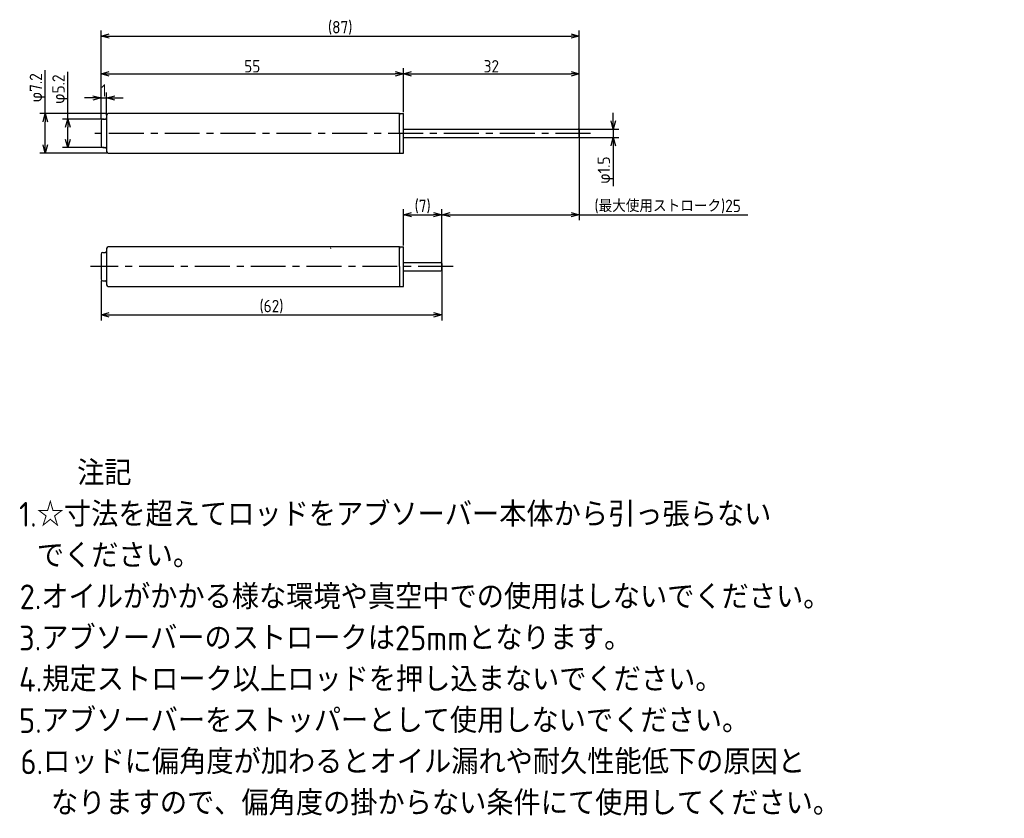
# Model space of a CAD drawing. Extents: x 85 to 264, y 75 to 221.
import ezdxf

# ---------------------------------------------------------------- set-up
doc = ezdxf.new("R2010")
doc.units = 0
doc.header["$LTSCALE"] = 0.2
doc.header["$MEASUREMENT"] = 0
doc.linetypes.add('CENTER', pattern=[50.8, 31.75, -6.35, 6.35, -6.35])
doc.linetypes.add('PHANTOM', pattern=[63.5, 31.75, -6.35, 6.35, -6.35, 6.35, -6.35])
doc.layers.get('0').update_dxf_attribs({"linetype": 'CONTINUOUS'})
doc.layers.get('DEFPOINTS').update_dxf_attribs({"linetype": 'CONTINUOUS'})
for name, color, linetype in [('18-0-CON', 3, 'CONTINUOUS'), ('18-2-CEN', 1, 'CENTER'), ('18-3-PHA', 6, 'PHANTOM'), ('35-0-CON', 7, 'CONTINUOUS')]:
    doc.layers.add(name, color=color, linetype=linetype)
doc.styles.add('DIMENSION', font='isocp.shx', dxfattribs={"bigfont": 'bigfont.shx'})
doc.styles.get("Standard").update_dxf_attribs({"font": 'isocp.shx', "bigfont": 'bigfont.shx'})
doc.dimstyles.new('外形図_部品図', dxfattribs={"dimscale": 0, "dimtxt": 4.5, "dimasz": 3, "dimexe": 2, "dimexo": 0.5, "dimgap": 0.5, "dimtad": 1, "dimdsep": 46, "dimtxsty": 'STANDARD', "dimcen": 2.5, "dimclrd": 161, "dimclre": 161, "dimclrt": 161, "dimadec": 0, "dimazin": 0, "dimtm": 1e-09, "dimtfac": 0.6, "dimtmove": 2, "dimatfit": 3, "dimfxl": 1, "dimtolj": 1, "dimarcsym": 0})

# ---------------------------------------------------------------- blocks, each defined once
blk = doc.blocks.new('_OPEN30')
at = {"color": 0, "linetype": 'ByBlock'}
for p, q in [((-1, 0.27), (0, 0)), ((0, 0), (-1, -0.27)), ((0, 0), (-1, 0))]:
    blk.add_line(p, q, dxfattribs=at)
blk = doc.blocks.new('*D46')
at = {"layer": '18-0-CON', "color": 161, "lineweight": -2}
for p, q in [((100, 202.55), (100, 211.83)), ((155, 203.85), (155, 211.83)), ((101.5, 210.83), (153.5, 210.83))]:
    blk.add_line(p, q, dxfattribs=at)
at = {"layer": 'DEFPOINTS', "color": 0}
for p in [(155, 210.83), (155, 203.6), (100, 202.3)]:
    blk.add_point(p, dxfattribs=at)
at = {"layer": '18-0-CON', "color": 161, "lineweight": -2, "xscale": 1.499999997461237, "yscale": 1.499999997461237, "zscale": 1.499999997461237, "rotation": 180}
blk.add_blockref('_OPEN30', (100, 210.83), dxfattribs=at)
at = {"layer": '18-0-CON', "color": 161, "lineweight": -2, "xscale": 1.499999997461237, "yscale": 1.499999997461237, "zscale": 1.499999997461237}
blk.add_blockref('_OPEN30', (155, 210.83), dxfattribs=at)
at = {"layer": '18-0-CON', "color": 161, "insert": (127.5, 212.2), "char_height": 2.25, "attachment_point": 5, "style": 'DIMENSION'}
blk.add_mtext('\\A1;55', dxfattribs=at)
blk = doc.blocks.new('*D45')
at = {"layer": '18-0-CON', "color": 161, "lineweight": -2}
for p, q in [((155, 203.85), (155, 211.83)), ((187, 200.8), (187, 211.83)), ((156.5, 210.83), (185.5, 210.83))]:
    blk.add_line(p, q, dxfattribs=at)
at = {"layer": 'DEFPOINTS', "color": 0}
for p in [(187, 210.83), (155, 203.6), (187, 200.55)]:
    blk.add_point(p, dxfattribs=at)
at = {"layer": '18-0-CON', "color": 161, "lineweight": -2, "xscale": 1.499999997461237, "yscale": 1.499999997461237, "zscale": 1.499999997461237, "rotation": 180}
blk.add_blockref('_OPEN30', (155, 210.83), dxfattribs=at)
at = {"layer": '18-0-CON', "color": 161, "lineweight": -2, "xscale": 1.499999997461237, "yscale": 1.499999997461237, "zscale": 1.499999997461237}
blk.add_blockref('_OPEN30', (187, 210.83), dxfattribs=at)
at = {"layer": '18-0-CON', "color": 161, "insert": (171, 212.2), "char_height": 2.25, "attachment_point": 5, "style": 'DIMENSION'}
blk.add_mtext('\\A1;32', dxfattribs=at)
blk = doc.blocks.new('*D44')
at = {"layer": '18-0-CON', "color": 161, "lineweight": -2}
for p, q in [((100, 202.55), (100, 218.7)), ((187, 200.8), (187, 218.7)), ((101.5, 217.7), (185.5, 217.7))]:
    blk.add_line(p, q, dxfattribs=at)
at = {"layer": 'DEFPOINTS', "color": 0}
for p in [(187, 217.7), (100, 202.3), (187, 200.55)]:
    blk.add_point(p, dxfattribs=at)
at = {"layer": '18-0-CON', "color": 161, "lineweight": -2, "xscale": 1.499999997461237, "yscale": 1.499999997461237, "zscale": 1.499999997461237, "rotation": 180}
blk.add_blockref('_OPEN30', (100, 217.7), dxfattribs=at)
at = {"layer": '18-0-CON', "color": 161, "lineweight": -2, "xscale": 1.499999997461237, "yscale": 1.499999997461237, "zscale": 1.499999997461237}
blk.add_blockref('_OPEN30', (187, 217.7), dxfattribs=at)
at = {"layer": '18-0-CON', "color": 161, "insert": (143.5, 219.19), "char_height": 2.25, "attachment_point": 5, "style": 'DIMENSION'}
blk.add_mtext('\\A1;(87)', dxfattribs=at)
blk = doc.blocks.new('*D43')
at = {"layer": '18-0-CON', "color": 161, "lineweight": -2}
for p, q in [((93.96, 202.6), (93.96, 211.21)), ((100.55, 202.6), (92.96, 202.6)), ((93.96, 198.9), (93.96, 201.1)), ((100.55, 197.4), (92.96, 197.4))]:
    blk.add_line(p, q, dxfattribs=at)
at = {"layer": 'DEFPOINTS', "color": 0}
for p in [(100.8, 202.6), (93.96, 197.4), (100.8, 197.4)]:
    blk.add_point(p, dxfattribs=at)
at = {"layer": '18-0-CON', "color": 161, "lineweight": -2, "xscale": 1.499999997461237, "yscale": 1.499999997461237, "zscale": 1.499999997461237}
for p, rotation in [((93.96, 202.6), 90), ((93.96, 197.4), 270)]:
    blk.add_blockref('_OPEN30', p, dxfattribs=dict(at, rotation=rotation))
at = {"layer": '18-0-CON', "color": 161, "insert": (92.59, 208.03), "char_height": 2.25, "attachment_point": 5, "rotation": 90, "style": 'DIMENSION'}
blk.add_mtext('\\A1;φ5.2', dxfattribs=at)
blk = doc.blocks.new('*D47')
at = {"layer": '18-0-CON', "color": 161, "lineweight": -2}
for p, q in [((89.85, 203.6), (89.85, 211.47)), ((101.05, 203.6), (88.85, 203.6)), ((89.85, 197.9), (89.85, 202.1)), ((101.05, 196.4), (88.85, 196.4))]:
    blk.add_line(p, q, dxfattribs=at)
at = {"layer": 'DEFPOINTS', "color": 0}
for p in [(101.3, 203.6), (89.85, 196.4), (101.3, 196.4)]:
    blk.add_point(p, dxfattribs=at)
at = {"layer": '18-0-CON', "color": 161, "lineweight": -2, "xscale": 1.499999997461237, "yscale": 1.499999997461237, "zscale": 1.499999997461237}
for p, rotation in [((89.85, 203.6), 90), ((89.85, 196.4), 270)]:
    blk.add_blockref('_OPEN30', p, dxfattribs=dict(at, rotation=rotation))
at = {"layer": '18-0-CON', "color": 161, "insert": (88.47, 208.29), "char_height": 2.25, "attachment_point": 5, "rotation": 90, "style": 'DIMENSION'}
blk.add_mtext('\\A2;φ7.2', dxfattribs=at)
blk = doc.blocks.new('*U33')
at = {"layer": '18-0-CON'}
for s, p in [('\u3000\u3000注記', (16.4, 138.12)), ('1.☆寸法を超えてロッドをアブソーバー本体から引っ張らない', (15.73, 130.62)), (' でください。', (16.4, 123.12)), ('2.オイルがかかる様な環境や真空中での使用はしないでください。', (15.84, 115.62)), ('3.アブソーバーのストロークは25mmとなります。', (15.73, 108.12)), ('4.規定ストローク以上ロッドを押し込まないでください。', (15.73, 100.62)), ('5.アブソーバーをストッパーとして使用しないでください。', (15.73, 93.12)), ('6.ロッドに偏角度が加わるとオイル漏れや耐久性能低下の原因と', (15.99, 85.62)), ('  なりますので、偏角度の掛からない条件にて使用してください。', (16.4, 78.12))]:
    blk.add_text(s, height=4.5, dxfattribs=at).set_placement(p)
blk = doc.blocks.new('*D42')
at = {"layer": '18-0-CON', "color": 161, "lineweight": -2}
for p, q in [((98.5, 206.43), (97, 206.43)), ((100, 202.55), (100, 207.43)), ((100, 206.43), (101, 206.43)), ((101, 203.3), (101, 207.43)), ((102.5, 206.43), (104, 206.43))]:
    blk.add_line(p, q, dxfattribs=at)
at = {"layer": 'DEFPOINTS', "color": 0}
for p in [(101, 206.43), (101, 203.05), (100, 202.3)]:
    blk.add_point(p, dxfattribs=at)
at = {"layer": '18-0-CON', "color": 161, "lineweight": -2, "xscale": 1.499999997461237, "yscale": 1.499999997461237, "zscale": 1.499999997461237}
blk.add_blockref('_OPEN30', (100, 206.43), dxfattribs=at)
at = {"layer": '18-0-CON', "color": 161, "lineweight": -2, "xscale": 1.499999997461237, "yscale": 1.499999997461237, "zscale": 1.499999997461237, "rotation": 180}
blk.add_blockref('_OPEN30', (101, 206.43), dxfattribs=at)
at = {"layer": '18-0-CON', "color": 161, "insert": (100.5, 207.81), "char_height": 2.25, "attachment_point": 5, "style": 'DIMENSION'}
blk.add_mtext('\\A1;1', dxfattribs=at)
blk = doc.blocks.new('*D49')
at = {"layer": '18-0-CON', "color": 161, "lineweight": -2}
for p, q in [((187, 199.75), (187, 184.21)), ((162, 176.01), (162, 186.21)), ((163.5, 185.21), (185.5, 185.21)), ((187, 185.21), (217.67, 185.21))]:
    blk.add_line(p, q, dxfattribs=at)
at = {"layer": 'DEFPOINTS', "color": 0}
for p in [(187, 200), (187, 185.21), (162, 175.76)]:
    blk.add_point(p, dxfattribs=at)
at = {"layer": '18-0-CON', "color": 161, "lineweight": -2, "xscale": 1.499999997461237, "yscale": 1.499999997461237, "zscale": 1.499999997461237, "rotation": 180}
blk.add_blockref('_OPEN30', (162, 185.21), dxfattribs=at)
at = {"layer": '18-0-CON', "color": 161, "lineweight": -2, "xscale": 1.499999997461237, "yscale": 1.499999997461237, "zscale": 1.499999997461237}
blk.add_blockref('_OPEN30', (187, 185.21), dxfattribs=at)
at = {"layer": '18-0-CON', "color": 161, "insert": (203.08, 186.7), "char_height": 2.25, "attachment_point": 5, "style": 'DIMENSION'}
blk.add_mtext('\\A1;(最大使用ストローク)25', dxfattribs=at)
blk = doc.blocks.new('*D48')
at = {"layer": '18-0-CON', "color": 161, "lineweight": -2}
for p, q in [((155, 179.61), (155, 186.21)), ((156.5, 185.21), (160.5, 185.21)), ((162, 176.01), (162, 186.21))]:
    blk.add_line(p, q, dxfattribs=at)
at = {"layer": 'DEFPOINTS', "color": 0}
for p in [(162, 185.21), (155, 179.36), (162, 175.76)]:
    blk.add_point(p, dxfattribs=at)
at = {"layer": '18-0-CON', "color": 161, "lineweight": -2, "xscale": 1.499999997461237, "yscale": 1.499999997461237, "zscale": 1.499999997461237, "rotation": 180}
blk.add_blockref('_OPEN30', (155, 185.21), dxfattribs=at)
at = {"layer": '18-0-CON', "color": 161, "lineweight": -2, "xscale": 1.499999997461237, "yscale": 1.499999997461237, "zscale": 1.499999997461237}
blk.add_blockref('_OPEN30', (162, 185.21), dxfattribs=at)
at = {"layer": '18-0-CON', "color": 161, "insert": (158.5, 186.7), "char_height": 2.25, "attachment_point": 5, "style": 'DIMENSION'}
blk.add_mtext('\\A1;(7)', dxfattribs=at)
blk = doc.blocks.new('*D50')
at = {"layer": '18-0-CON', "color": 161, "lineweight": -2}
for p, q in [((162, 175.51), (162, 165.99)), ((100, 173.21), (100, 165.99)), ((101.5, 166.99), (160.5, 166.99))]:
    blk.add_line(p, q, dxfattribs=at)
at = {"layer": 'DEFPOINTS', "color": 0}
for p in [(162, 175.76), (100, 173.46), (162, 166.99)]:
    blk.add_point(p, dxfattribs=at)
at = {"layer": '18-0-CON', "color": 161, "lineweight": -2, "xscale": 1.499999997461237, "yscale": 1.499999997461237, "zscale": 1.499999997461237, "rotation": 180}
blk.add_blockref('_OPEN30', (100, 166.99), dxfattribs=at)
at = {"layer": '18-0-CON', "color": 161, "lineweight": -2, "xscale": 1.499999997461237, "yscale": 1.499999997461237, "zscale": 1.499999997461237}
blk.add_blockref('_OPEN30', (162, 166.99), dxfattribs=at)
at = {"layer": '18-0-CON', "color": 161, "insert": (131, 168.48), "char_height": 2.25, "attachment_point": 5, "style": 'DIMENSION'}
blk.add_mtext('\\A1;(62)', dxfattribs=at)
blk = doc.blocks.new('*D41')
at = {"layer": '18-0-CON', "color": 161, "lineweight": -2}
for p, q in [((193.18, 202.25), (193.18, 203.75)), ((187.05, 200.75), (194.18, 200.75)), ((193.18, 200.75), (193.18, 199.25)), ((187.05, 199.25), (194.18, 199.25)), ((193.18, 197.75), (193.18, 190.37))]:
    blk.add_line(p, q, dxfattribs=at)
at = {"layer": 'DEFPOINTS', "color": 0}
for p in [(186.8, 200.75), (186.8, 199.25), (193.18, 199.25)]:
    blk.add_point(p, dxfattribs=at)
at = {"layer": '18-0-CON', "color": 161, "lineweight": -2, "xscale": 1.499999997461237, "yscale": 1.499999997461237, "zscale": 1.499999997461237}
for p, rotation in [((193.18, 200.75), 270), ((193.18, 199.25), 90)]:
    blk.add_blockref('_OPEN30', p, dxfattribs=dict(at, rotation=rotation))
at = {"layer": '18-0-CON', "color": 161, "insert": (191.8, 193.31), "char_height": 2.25, "attachment_point": 5, "rotation": 90, "style": 'DIMENSION'}
blk.add_mtext('\\A1;φ1.5', dxfattribs=at)

msp = doc.modelspace()

# ---------------------------------------------------------------- linework, layer by layer
at = {"layer": '18-2-CEN'}
for p, q in [((189.0484, 200), (98.0016, 200)), ((164.0484, 175.75896), (98.05, 175.75896))]:
    msp.add_line(p, q, dxfattribs=at)
at = {"layer": '18-3-PHA'}
msp.add_arc((141.8, 179.05788), 0.05, 66, 140, dxfattribs=at)
at = {"layer": '35-0-CON'}
for p, q in [((100.3, 202.6), (100.8, 202.6)), ((101, 203.3), (101, 202.8)), ((101, 202.8), (101, 196.7)), ((154.3, 203.6), (101.3, 203.6)), ((154.3, 203.6), (154.3, 203.3)), ((154.3, 200), (154.3, 203.6)), ((154.3, 203.6), (155, 203.6)), ((155, 200), (155, 203.6)), ((100, 202.3), (100, 197.7)), ((155, 200.75), (186.8, 200.75)), ((154.3, 200), (154.3, 196.4)), ((155, 196.4), (155, 200)), ((155, 199.25), (186.8, 199.25)), ((187, 200.55), (187, 199.45)), ((187, 199.45), (187, 200.55)), ((187, 200.55), (187, 199.45)), ((187, 199.45), (187, 200.55)), ((187, 200.55), (187, 199.45)), ((100.3, 197.4), (100.8, 197.4)), ((101, 197.2), (101, 197.2)), ((101.3, 196.4), (154.3, 196.4)), ((154.3, 196.7), (154.3, 196.4)), ((154.3, 196.4), (155, 196.4)), ((154.3, 179.35896), (101.3, 179.35896)), ((154.3, 179.35896), (154.3, 179.05896)), ((154.3, 175.75896), (154.3, 179.35896)), ((154.3, 179.35896), (155, 179.35896)), ((155, 175.75896), (155, 179.35896)), ((100, 178.05896), (100, 173.45896)), ((100.3, 178.35896), (100.8, 178.35896)), ((101, 179.05896), (101, 178.55896)), ((101, 178.55896), (101, 172.95896)), ((154.3, 175.75896), (154.3, 172.15896)), ((155, 176.50896), (161.8, 176.50896)), ((155, 172.15896), (155, 175.75896)), ((162, 176.30896), (162, 175.20896)), ((162, 175.20896), (162, 176.30896)), ((162, 176.30896), (162, 175.20896)), ((162, 175.20896), (162, 176.30896)), ((162, 176.30896), (162, 175.20896)), ((155, 175.00896), (161.8, 175.00896)), ((100.3, 173.15896), (100.8, 173.15896)), ((101, 172.95896), (101, 172.45896)), ((101.3, 172.15896), (154.3, 172.15896)), ((154.3, 172.45896), (154.3, 172.15896)), ((154.3, 172.15896), (155, 172.15896))]:
    msp.add_line(p, q, dxfattribs=at)
for centre, radius, start, end in [((100.3, 202.3), 0.3, 90, 180), ((100.8, 202.8), 0.2, 270, 0), ((101.3, 203.3), 0.3, 90, 180), ((186.8, 200.55), 0.2, 0, 90), ((186.8, 200.55), 0.2, 0, 90), ((186.8, 200.55), 0.2, 0, 90), ((186.8, 200.55), 0.2, 0, 90), ((186.8, 200.55), 0.2, 0, 90), ((186.8, 199.45), 0.2, 270, 0), ((186.8, 199.45), 0.2, 270, 0), ((186.8, 199.45), 0.2, 270, 0), ((186.8, 199.45), 0.2, 270, 0), ((186.8, 199.45), 0.2, 270, 0), ((100.3, 197.7), 0.3, 180, 270), ((100.8, 197.2), 0.2, 0, 90), ((101.3, 196.7), 0.3, 180, 270), ((101.3, 179.05896), 0.3, 90, 180), ((100.3, 178.05896), 0.3, 90, 180), ((100.8, 178.55896), 0.2, 270, 0), ((161.8, 176.30896), 0.2, 0, 90), ((161.8, 176.30896), 0.2, 0, 90), ((161.8, 176.30896), 0.2, 0, 90), ((161.8, 176.30896), 0.2, 0, 90), ((161.8, 176.30896), 0.2, 0, 90), ((161.8, 175.20896), 0.2, 270, 0), ((161.8, 175.20896), 0.2, 270, 0), ((161.8, 175.20896), 0.2, 270, 0), ((161.8, 175.20896), 0.2, 270, 0), ((161.8, 175.20896), 0.2, 270, 0), ((100.3, 173.45896), 0.3, 180, 270), ((100.8, 172.95896), 0.2, 0, 90), ((101.3, 172.45896), 0.3, 180, 270)]:
    msp.add_arc(centre, radius, start, end, dxfattribs=at)

# ---------------------------------------------------------------- block references
at = {"layer": '18-0-CON'}
msp.add_blockref('*U33', (69.34395, -2.14257), dxfattribs=at)

# ---------------------------------------------------------------- dimensions: what is measured, and where the dimension line sits
for base, p1, p2, override, picture, middle in [((187, 217.70023), (100, 202.3), (187, 200.55), {"dimscale": 0.5, "dimpost": '(<>)', "dimtxsty": 'DIMENSION', "dimblk1": 'OPEN30', "dimblk2": 'OPEN30', "dimsah": 1}, '*D44', (143.5, 219.18773)), ((155, 210.82811), (100, 202.3), (155, 203.6), {"dimscale": 0.5, "dimtxsty": 'DIMENSION', "dimblk1": 'OPEN30', "dimblk2": 'OPEN30', "dimsah": 1}, '*D46', (127.5, 212.20311)), ((187, 210.82811), (155, 203.6), (187, 200.55), {"dimscale": 0.5, "dimpost": '<>', "dimtxsty": 'DIMENSION', "dimblk1": 'OPEN30', "dimblk2": 'OPEN30', "dimsah": 1}, '*D45', (171, 212.20333)), ((101, 206.43203), (100, 202.3), (101, 203.05), {"dimscale": 0.5, "dimdec": 4, "dimtxsty": 'DIMENSION', "dimblk": 'OPEN30', "dimtdec": 4, "dimtmove": 0, "dimtzin": 0}, '*D42', (100.5, 207.80703)), ((187, 185.21191), (162, 175.75896), (187, 200), {"dimscale": 0.5, "dimdec": 4, "dimpost": '(最大使用ストローク)<>', "dimtxsty": 'DIMENSION', "dimblk": 'OPEN30', "dimtdec": 4, "dimtmove": 0, "dimtzin": 0}, '*D49', (203.08366, 186.69941)), ((162, 185.21191), (155, 179.35896), (162, 175.75896), {"dimscale": 0.5, "dimdec": 4, "dimpost": '(<>)', "dimtxsty": 'DIMENSION', "dimblk": 'OPEN30', "dimtdec": 4, "dimtmove": 0, "dimtzin": 0}, '*D48', (158.5, 186.69941)), ((162, 166.98963), (100, 173.45896), (162, 175.75896), {"dimscale": 0.5, "dimdec": 4, "dimpost": '(<>)', "dimtxsty": 'DIMENSION', "dimblk": 'OPEN30', "dimtdec": 4, "dimtmove": 0, "dimtzin": 0}, '*D50', (131, 168.47713))]:
    dim = msp.add_linear_dim(base=base, p1=p1, p2=p2, dimstyle='外形図_部品図', override=override, dxfattribs=at)
    dim.commit()
    dim.dimension.update_dxf_attribs({"geometry": picture, "text_midpoint": middle})
dim = msp.add_linear_dim(base=(89.84504, 196.4), p1=(101.3, 203.6), p2=(101.3, 196.4), angle=90, dimstyle='外形図_部品図', override={"dimscale": 0.5, "dimpost": 'φ<>', "dimtxsty": 'DIMENSION', "dimblk1": 'OPEN30', "dimblk2": 'OPEN30', "dimsah": 1, "dimtp": 0.1, "dimtm": 0.3, "dimtmove": 0, "dimtolj": 2}, dxfattribs=at)
dim.commit()
dim.dimension.update_dxf_attribs({"geometry": '*D47', "text_midpoint": (89.84504, 208.28632), "dimtype": 160})
dim = msp.add_linear_dim(base=(93.96435, 197.4), p1=(100.8, 202.6), p2=(100.8, 197.4), angle=90, text='φ5.2', dimstyle='外形図_部品図', override={"dimscale": 0.5, "dimtxsty": 'DIMENSION', "dimblk1": 'OPEN30', "dimblk2": 'OPEN30', "dimsah": 1, "dimtmove": 0}, dxfattribs=at)
dim.commit()
dim.dimension.update_dxf_attribs({"geometry": '*D43', "text_midpoint": (93.96435, 208.02535), "dimtype": 160})
dim = msp.add_linear_dim(base=(193.17973, 199.25), p1=(186.8, 200.75), p2=(186.8, 199.25), angle=90, dimstyle='外形図_部品図', override={"dimscale": 0.5, "dimgap": 0.5, "dimdec": 1, "dimpost": 'φ<>', "dimtxsty": 'DIMENSION', "dimblk": 'OPEN30', "dimtol": 0, "dimlim": 0, "dimtm": 0.05, "dimtdec": 2, "dimtmove": 0, "dimtzin": 0}, dxfattribs=at)
dim.commit()
dim.dimension.update_dxf_attribs({"geometry": '*D41', "text_midpoint": (191.80473, 193.30965)})

doc.saveas('drawing.dxf')
